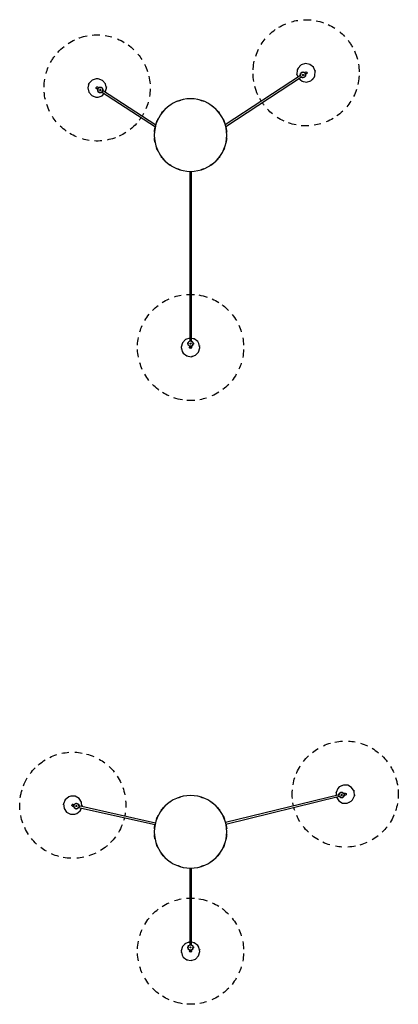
# Model space of a CAD drawing. Header units: millimetres. Extents: x -4228 to 3657, y -1164 to 7565.
# Tile 5 of 5: x 1913 to 3341, y 3743 to 7453. Entities that reach past the tile are written whole.
import ezdxf

# ---------------------------------------------------------------- set-up
doc = ezdxf.new("R2010")
doc.units = ezdxf.units.MM
doc.layers.add('E-LITE-EQPM', color=7, linetype='Continuous', lineweight=20)

# ---------------------------------------------------------------- blocks, each defined once
blk = doc.blocks.new('68595-3L_ 68596-3L_ 68596-3L  KOMBO400 - 64314-54-3L CONGA Black_White pendant lamp ø450-3L-734215-Planta_PDF Copy 1')
at = {"layer": 'E-LITE-EQPM', "color": 253, "lineweight": 25, "true_color": 0xaaaaaa}
for p, q in [((-3, 794.1), (-3, 795.9)), ((3, 795.9), (3, 794.1)), ((8.7, 789.6), (9.1, 787.8)), ((8.7, 787.8), (10.7, 787.8)), ((10.7, 783.8), (8.7, 783.8)), ((10, 783.6), (8.7, 781.8)), ((10.7, 787.3), (9.1, 787.3)), ((10.7, 784.3), (9.1, 784.3)), ((10.7, 785.8), (10.7, 787.8)), ((10.7, 783.8), (10.7, 785.8)), ((-3, 136.3), (-3, 777.6)), ((3, 777.6), (3, 136.3)), ((-335.1, -162.9), (-132.7, -30.5)), ((-131.4, -36.9), (-331.8, -168)), ((132.4, -32.8), (418.3, -219.8)), ((414.9, -224.8), (130.6, -38.8)), ((-350.4, -173), (-348.9, -172)), ((-348.2, -164.8), (-347, -163.5)), ((-346.2, -161), (-347.9, -162.1)), ((-346.8, -163.8), (-347.9, -162.1)), ((-347.5, -161.8), (-346.6, -163.2)), ((-345.6, -177), (-347.1, -178)), ((-344.6, -159.9), (-346.2, -161)), ((-345, -160.2), (-344.1, -161.6)), ((-344.6, -159.9), (-343.4, -161.6)), ((-344, -160.3), (-341.7, -160.5)), ((416.2, -234), (415.4, -231.9)), ((416, -234.7), (417.1, -233.1)), ((416, -234.7), (417.7, -235.8)), ((416.4, -235), (417.3, -233.6)), ((417.7, -235.8), (419.3, -236.9)), ((418.9, -236.6), (419.8, -235.2)), ((420.5, -235.2), (419.3, -236.9)), ((421.9, -236.1), (420.3, -235.5)), ((430.3, -234.9), (428.8, -233.9)), ((432.1, -228.9), (433.6, -229.8))]:
    blk.add_line(p, q, dxfattribs=at)
at = {"layer": 'E-LITE-EQPM', "color": 253, "lineweight": 25, "true_color": 0xaaaaaa, "flags": 128}
for points in [[(-3, 765.2), (-18.7, 770.4), (-30.3, 782.5), (-35, 798.7), (-31.5, 815.2), (-27.3, 821.9)], [(-27.3, 821.9), (-13.9, 832.1), (2.7, 834.9), (18.7, 829.6), (30.3, 817.5), (35, 801.3), (31.5, 784.8), (27.3, 778.1)], [(-8.7, 782.1), (-10, 788.1), (-8.7, 789.8)], [(-3, 777), (-8, 779.4), (-8.3, 780.6)], [(-7.2, 791.7), (-4.5, 795.1), (-3, 795.5)], [(-3.1, 802.5), (-3.8, 798.7), (-2.9, 797.9)], [(3.1, 797.5), (3.8, 801.3), (1, 803.9), (-2.7, 802.9), (-3.1, 802.5)], [(-3, 795.9), (-3, 799.8), (-3, 800)], [(3, 800), (3, 797.2), (3, 795.9)], [(3, 794.7), (8, 792.3), (8.3, 791)], [(7.2, 780), (4.5, 776.6), (3, 776.2)], [(27.3, 778.1), (13.9, 767.9), (3, 766.1)], [(-355.6, -212.6), (-371.4, -207), (-382.9, -194.6), (-387.2, -178.3), (-383.4, -161.9), (-372.4, -149.2), (-356.7, -143), (-348.8, -142.9)], [(-348.8, -142.9), (-332.9, -148.5), (-325.4, -156.7)], [(-351.8, -173.8), (-355.3, -175.3), (-356, -179), (-353.1, -181.6), (-352.6, -181.7)], [(-321.4, -161.2), (-317.2, -177.2), (-321, -193.6), (-332, -206.3), (-347.7, -212.4), (-355.6, -212.6)], [(-353.8, -175.2), (-351.5, -173.7), (-350.4, -173)], [(-352.6, -181.7), (-349, -180.2), (-348.9, -179.1)], [(-347.1, -178), (-350.4, -180.2), (-350.6, -180.3)], [(-349.4, -172.4), (-350.1, -166.8), (-349.3, -165.9)], [(-341.3, -179.2), (-345.6, -178.8), (-346.8, -177.7)], [(-339.4, -160.8), (-335.1, -161.1), (-333.9, -162.3)], [(-332.5, -175.2), (-336.7, -179.6), (-339, -179.4)], [(-331.3, -167.6), (-330.6, -173.2), (-331.4, -174.1)], [(402.1, -245.5), (400.9, -228.7), (405.4, -218.4)], [(407.8, -213.1), (420.8, -202.8), (437.4, -199.6), (453.5, -204.6), (465.4, -216.5), (468.7, -223.7)], [(417.8, -219.5), (422.6, -216.6), (423.7, -217)], [(425.2, -217.6), (430.9, -219.7), (431.6, -221.8)], [(468.7, -223.7), (469.9, -240.5), (463.1, -255.9), (449.9, -266.4), (433.4, -269.5), (417.3, -264.6), (405.4, -252.6), (402.1, -245.5)], [(414.7, -229.7), (413.3, -225.5), (413.9, -224.1)], [(429.4, -234.2), (424.5, -237.1), (423.3, -236.7)], [(433.8, -237.1), (431.4, -235.6), (430.3, -234.9)], [(431.6, -235.8), (434.4, -238.5), (438.1, -237.5), (439.3, -233.9), (439.2, -233.3)], [(432.4, -224), (433.8, -228.1), (433.2, -229.6)], [(433.6, -229.8), (436.9, -232), (437, -232.1)], [(439.2, -233.3), (436.4, -230.7), (435.3, -231)]]:
    blk.add_lwpolyline(points, dxfattribs=at)
at = {"layer": 'E-LITE-EQPM', "color": 253, "lineweight": 25, "true_color": 0xaaaaaa}
for centre, radius, start, end in [((0, 800), 200, 113.921, 122.0588), ((0, 800), 200, 98.8783, 108.3239), ((0, 800), 200, 90.0002, 94.1148), ((0, 800), 200, 85.5159, 90.0002), ((0, 800), 200, 72.4796, 79.8285), ((0, 800), 200, 57.6331, 66.1629), ((0, 800), 200, 127.7537, 135.9129), ((0, 800), 200, 126.5243, 127.5542), ((0, 800), 200, 44.0643, 52.3947), ((0, 800), 200, 141.5773, 149.6844), ((0, 800), 200, 30.374, 38.6358), ((0, 800), 200, 155.3998, 162.9852), ((0, 800), 200, 17.1803, 24.3233), ((0, 800), 200, 169.5279, 177.6076), ((0, 800), 35, 109.1359, 113.863), ((0, 800), 35, 79.2896, 84.8661), ((0, 800), 200, 2.4142, 10.7839), ((0, 800), 200, 182.4142, 190.7839), ((0, 800), 35, 169.9943, 171.2921), ((0, 785.8), 10, 90, 270), ((0, 785.8), 10.3, 203.9961, 214.9367), ((0, 785.8), 10.3, 145.5681, 154.3667), ((0, 800), 4, 141.2921, 168.7282), ((0, 785.8), 2, 90, 270), ((0, 785.8), 2, 90, 270), ((0, 785.8), 10, 270, 90), ((0, 785.8), 2, 270, 90), ((0, 785.8), 2, 270, 90), ((0, 800), 3, 60, 75), ((0, 800), 4, 321.2921, 351.2594), ((0, 785.8), 10.3, 23.9961, 34.9367), ((0, 785.8), 10.3, 325.5681, 334.3667), ((0, 800), 35, 349.9943, 351.2921), ((0, 800), 200, 349.5279, 357.6076), ((0, 800), 35, 230.2487, 232.2609), ((0, 800), 35, 259.2896, 264.1712), ((0, 800), 35, 289.1359, 293.863), ((0, 800), 200, 197.1803, 204.3233), ((0, 800), 200, 335.3998, 342.9852), ((0, 800), 200, 210.374, 218.6358), ((0, 800), 200, 321.5773, 329.6844), ((0, 800), 200, 224.0643, 232.3947), ((0, 800), 200, 237.6331, 246.1629), ((0, 800), 200, 306.5243, 307.5542), ((0, 800), 200, 307.7537, 315.9129), ((0, 800), 200, 252.4796, 259.8285), ((0, 800), 200, 265.5159, 269.1861), ((0, 800), 200, 270.8383, 274.1148), ((0, 800), 200, 278.8783, 288.3239), ((0, 800), 200, 293.921, 302.0588), ((0, 0), 136.7, 121.4225, 127.6461), ((0, 0), 136.7, 105.7068, 110.9147), ((0, 0), 136.7, 69.0853, 74.2932), ((0, 0), 136.7, 52.3539, 58.5775), ((0, 0), 136.7, 137.1493, 143.7795), ((0, 0), 135.8, 139.0909, 139.4124), ((0, 0), 136.7, 36.2205, 42.8507), ((0, 0), 135.8, 40.5876, 40.9091), ((0, 0), 136.7, 152.8907, 159.713), ((0, 0), 135.8, 155.0074, 156.3138), ((0, 0), 136.7, 20.287, 27.1093), ((0, 0), 135.8, 23.6862, 24.9926), ((-352.2, -177.7), 200, 112.7225, 120.8022), ((-352.2, -177.7), 200, 98.5944, 106.1798), ((-352.2, -177.7), 200, 84.7719, 92.879), ((-352.2, -177.7), 200, 70.9483, 79.1075), ((-352.2, -177.7), 200, 69.7075, 70.7488), ((-352.2, -177.7), 200, 57.1156, 65.2534), ((0, 0), 136.7, 168.6525, 175.5552), ((0, 0), 135.8, 171.0107, 172.7714), ((0, 0), 136.7, 4.4448, 11.3475), ((0, 0), 135.8, 7.2286, 8.9893), ((-352.2, -177.7), 200, 125.6088, 133.9785), ((-352.2, -177.7), 200, 42.0781, 51.5185), ((0, 0), 136.7, 184.4448, 191.3475), ((0, 0), 135.8, 187.2286, 188.9893), ((0, 0), 136.7, 348.6525, 355.5552), ((0, 0), 135.8, 351.0107, 352.7714), ((435.4, -234.6), 200, 87.183, 95.4526), ((435.4, -234.6), 200, 73.9893, 81.1323), ((-352.2, -177.7), 200, 140.3749, 147.5179), ((-352.2, -177.7), 200, 33.9976, 37.3094), ((-352.2, -177.7), 200, 28.7105, 32.3458), ((0, 0), 136.7, 200.287, 207.1093), ((0, 0), 135.8, 203.6862, 205.0628), ((0, 0), 136.7, 332.8907, 339.713), ((0, 0), 135.8, 334.9372, 336.3138), ((435.4, -234.6), 200, 114.4422, 122.972), ((435.4, -234.6), 200, 100.8733, 109.2071), ((435.4, -234.6), 200, 59.2233, 67.5929), ((435.4, -234.6), 200, 46.337, 54.4167), ((-352.2, -177.7), 200, 153.5686, 161.8425), ((-352.2, -177.7), 200, 15.6805, 23.0231), ((0, 0), 136.7, 216.2205, 222.8507), ((0, 0), 135.8, 220.5876, 220.9091), ((0, 0), 136.7, 232.3539, 238.5775), ((0, 0), 136.7, 301.4225, 307.6461), ((0, 0), 136.7, 317.1493, 323.7795), ((0, 0), 135.8, 319.0909, 319.4124), ((435.4, -234.6), 200, 129.3004, 136.6375), ((435.4, -234.6), 200, 32.2088, 39.7942), ((-352.2, -177.7), 200, 167.2589, 175.5913), ((-352.2, -177.7), 35, 113.1891, 114.4869), ((-352.2, -177.7), 35, 52.3882, 57.0289), ((-352.2, -177.7), 200, 0.8277, 9.3575), ((0, 0), 136.7, 249.0853, 254.2932), ((0, 0), 136.7, 285.7068, 290.9147), ((435.4, -234.6), 200, 147.6579, 150.9238), ((435.4, -234.6), 200, 142.325, 145.9813), ((435.4, -234.6), 200, 18.3864, 26.4934), ((-352.2, -177.7), 200, 180.8277, 189.3575), ((-352.2, -177.7), 3, 183.1948, 198.1948), ((-352.2, -177.7), 4, 84.4869, 114.4542), ((-352.2, -177.7), 4, 264.4869, 291.5324), ((-340.3, -170), 10, 33.1948, 213.1948), ((-340.3, -170), 10.3, 147.1909, 158.1315), ((-340.3, -170), 10, 213.1948, 33.1948), ((-340.3, -170), 2, 33.1948, 213.1948), ((-340.3, -170), 2, 33.1948, 213.1948), ((-340.3, -170), 2, 213.1948, 33.1948), ((-340.3, -170), 2, 213.1948, 33.1948), ((-340.3, -170), 10.3, 91.5967, 97.5615), ((-340.3, -170), 10.3, 268.7629, 277.5615), ((-340.3, -170), 10.3, 329.1863, 338.1315), ((-352.2, -177.7), 35, 22.4844, 28.0609), ((-352.2, -177.7), 35, 353.4435, 355.4557), ((435.4, -234.6), 200, 155.6829, 165.133), ((-352.2, -177.7), 35, 202.4844, 208.0609), ((-352.2, -177.7), 35, 232.3882, 237.0289), ((-352.2, -177.7), 35, 293.1891, 294.4869), ((-352.2, -177.7), 200, 347.2589, 355.5913), ((435.4, -234.6), 200, 170.7336, 178.8679), ((435.4, -234.6), 35, 136.0989, 141.6754), ((423.5, -226.8), 10, 146.8093, 326.8093), ((423.5, -226.8), 10, 326.8093, 146.8093), ((423.5, -226.8), 10.3, 80.8055, 91.746), ((435.4, -234.6), 35, 107.058, 109.0703), ((423.5, -226.8), 10.3, 22.3775, 31.1761), ((435.4, -234.6), 35, 46.8036, 48.1014), ((435.4, -234.6), 200, 4.5627, 12.7219), ((435.4, -234.6), 200, 3.3265, 4.3632), ((-352.2, -177.7), 200, 195.6805, 203.0231), ((-352.2, -177.7), 200, 333.5686, 341.8425), ((435.4, -234.6), 200, 183.3265, 184.3632), ((435.4, -234.6), 200, 184.5627, 192.7219), ((435.4, -234.6), 35, 166.0166, 170.6546), ((423.5, -226.8), 10.3, 202.3775, 211.1761), ((423.5, -226.8), 2, 146.8093, 326.8093), ((423.5, -226.8), 2, 146.8093, 326.8093), ((423.5, -226.8), 2, 326.8093, 146.8093), ((423.5, -226.8), 2, 326.8093, 146.8093), ((423.5, -226.8), 10.3, 260.8055, 271.746), ((435.4, -234.6), 4, 198.1014, 228.0688), ((435.4, -234.6), 3, 296.8093, 311.8093), ((435.4, -234.6), 4, 18.1014, 45.8755), ((435.4, -234.6), 35, 316.0989, 321.6754), ((435.4, -234.6), 35, 345.8954, 350.6546), ((435.4, -234.6), 200, 350.73, 358.8679), ((-352.2, -177.7), 200, 208.7105, 213.1948), ((-352.2, -177.7), 200, 213.1948, 217.3094), ((-352.2, -177.7), 200, 320.3749, 327.5179), ((435.4, -234.6), 35, 226.8036, 228.1014), ((435.4, -234.6), 200, 335.6829, 345.133), ((-352.2, -177.7), 200, 222.0781, 231.5185), ((-352.2, -177.7), 200, 305.6088, 313.9785), ((435.4, -234.6), 200, 198.3864, 206.4934), ((435.4, -234.6), 200, 326.8092, 330.9238), ((-352.2, -177.7), 200, 237.1156, 245.2534), ((-352.2, -177.7), 200, 249.7075, 250.7488), ((-352.2, -177.7), 200, 250.9483, 259.1075), ((-352.2, -177.7), 200, 278.5944, 286.1798), ((-352.2, -177.7), 200, 292.7225, 300.8022), ((435.4, -234.6), 200, 212.3299, 219.7942), ((435.4, -234.6), 200, 322.325, 326.8092), ((-352.2, -177.7), 200, 264.7719, 272.879), ((435.4, -234.6), 200, 226.337, 234.4167), ((435.4, -234.6), 200, 239.2233, 243.7323), ((435.4, -234.6), 200, 294.4422, 302.972), ((435.4, -234.6), 200, 309.3004, 316.6375), ((435.4, -234.6), 200, 243.7712, 247.5929), ((435.4, -234.6), 200, 253.9893, 261.1323), ((435.4, -234.6), 200, 267.183, 275.4526), ((435.4, -234.6), 200, 280.8733, 289.2071)]:
    blk.add_arc(centre, radius, start, end, dxfattribs=at)
for centre, major_axis, ratio, start_param, end_param in [((0, 785.8), (3, 0), 0.038955, 3.981745, 4.45059), ((0, 785.8), (-3, 0), 0.038955, 1.328997, 1.570796), ((0, 785.8), (3, 0), 0.038955, 4.712389, 5.443033), ((-340.3, -170), (-1.64, 2.51), 0.098539, 4.974188, 5.235988), ((-340.3, -170), (-1.64, 2.51), 0.098539, 4.712389, 4.966414), ((-340.3, -170), (-1.64, 2.51), 0.098539, 4.18879, 4.712389), ((423.5, -226.8), (1.64, 2.51), 0.071313, 1.570796, 2.094395), ((423.5, -226.8), (1.64, 2.51), 0.071313, 1.322353, 1.570796), ((423.5, -226.8), (1.64, 2.51), 0.071313, 1.047198, 1.308997)]:
    blk.add_ellipse(centre, major_axis=major_axis, ratio=ratio, start_param=start_param, end_param=end_param, dxfattribs=at)
for points, knots in [([(-4.4, 794.8), (-4.4, 794.8), (-4.3, 794.9), (-3.8, 795.1), (-3.2, 795.3), (-2.7, 795.5)], [0, 0, 0, 0, 0.1428571, 0.2857143, 0.5714286, 0.5714286, 0.5714286, 0.5714286]), ([(0, 796.3), (-0.5, 796.3), (-1.6, 796.3), (-2.6, 796.2), (-2.9, 796), (-3, 796)], [-1, -1, -1, -1, -0.8333333, -0.6666667, -0.5555556, -0.5555556, -0.5555556, -0.5555556]), ([(2.7, 795.5), (3, 795.4), (3.4, 795.3), (3.8, 795.1), (4, 795), (4.1, 795), (4.2, 794.9), (4.3, 794.9), (4.4, 794.8), (4.4, 794.8)], [0.4285714, 0.4285714, 0.4285714, 0.4285714, 0.5714286, 0.6785714, 0.7321429, 0.7857143, 0.8392857, 0.8928571, 1, 1, 1, 1]), ([(10, 785.5), (10, 785.5), (10, 785.3), (10, 784.9), (9.9, 784.5), (9.9, 784.2), (9.8, 783.9), (9.8, 783.8), (9.8, 783.8)], [0.5486111, 0.5486111, 0.5486111, 0.5486111, 0.5833333, 0.6527778, 0.7222222, 0.7916667, 0.8611111, 1, 1, 1, 1]), ([(-2.7, 776.2), (-3, 776.3), (-3.4, 776.4), (-3.8, 776.6), (-4, 776.7), (-4.1, 776.7), (-4.2, 776.8), (-4.3, 776.8), (-4.4, 776.8), (-4.4, 776.8)], [0.4285714, 0.4285714, 0.4285714, 0.4285714, 0.5714286, 0.6785714, 0.7321429, 0.7857143, 0.8392857, 0.8928571, 1, 1, 1, 1]), ([(4.4, 776.8), (4.4, 776.8), (4.3, 776.8), (3.8, 776.6), (3.1, 776.3), (2.3, 776.1), (2.1, 776.1)], [0, 0, 0, 0, 0.1428571, 0.2857143, 0.5714286, 0.6765219, 0.6765219, 0.6765219, 0.6765219]), ([(-349.9, -173), (-350, -172.7), (-350.1, -172.3), (-350.2, -171.9), (-350.2, -171.7), (-350.2, -171.5), (-350.2, -171.4), (-350.3, -171.3), (-350.3, -171.3), (-350.3, -171.3)], [0.4285714, 0.4285714, 0.4285714, 0.4285714, 0.5714286, 0.6785714, 0.7321429, 0.7857143, 0.8392857, 0.8928571, 1, 1, 1, 1]), ([(-349.1, -175.7), (-348.8, -176.2), (-348.2, -177), (-347.6, -177.8), (-347.3, -178), (-347.2, -178)], [-1, -1, -1, -1, -0.8333333, -0.6666667, -0.5555556, -0.5555556, -0.5555556, -0.5555556]), ([(-345.5, -178.6), (-345.5, -178.6), (-345.6, -178.5), (-346, -178.3), (-346.5, -177.9), (-346.9, -177.5)], [0, 0, 0, 0, 0.1428571, 0.2857143, 0.5714286, 0.5714286, 0.5714286, 0.5714286]), ([(-345.6, -161.5), (-345.5, -161.4), (-345.3, -161.3), (-345, -161.1), (-344.7, -161), (-344.4, -160.8), (-344.1, -160.7), (-344, -160.7), (-344, -160.7)], [0.5486111, 0.5486111, 0.5486111, 0.5486111, 0.5833333, 0.6527778, 0.7222222, 0.7916667, 0.8611111, 1, 1, 1, 1]), ([(-335.2, -161.4), (-335.2, -161.4), (-335.1, -161.5), (-334.7, -161.7), (-334.2, -162.1), (-333.8, -162.4)], [0, 0, 0, 0, 0.1428571, 0.2857143, 0.5714286, 0.5714286, 0.5714286, 0.5714286]), ([(-333.8, -162.4), (-333.5, -162.7), (-333.1, -163.1), (-332.7, -163.6), (-332.6, -163.7)], [0.5714286, 0.5714286, 0.5714286, 0.5714286, 0.7857143, 0.8571429, 0.8571429, 0.8571429, 0.8571429]), ([(-331.5, -165.4), (-331.3, -165.6), (-330.9, -166.5), (-330.7, -167.5), (-330.5, -168.1), (-330.5, -168.3), (-330.5, -168.4), (-330.4, -168.6), (-330.4, -168.7), (-330.4, -168.7), (-330.4, -168.7)], [0.1428571, 0.1428571, 0.1428571, 0.1428571, 0.2857143, 0.5714286, 0.6785714, 0.7321429, 0.7857143, 0.8392857, 0.8928571, 1, 1, 1, 1]), ([(416.4, -219.9), (416.8, -219.4), (417.3, -219), (417.8, -218.6), (418, -218.5), (418.2, -218.4), (418.3, -218.3), (418.4, -218.3), (418.4, -218.3), (418.4, -218.3)], [0.2857143, 0.2857143, 0.2857143, 0.2857143, 0.5714286, 0.6785714, 0.7321429, 0.7857143, 0.8392857, 0.8928571, 1, 1, 1, 1]), ([(413.6, -225.6), (413.6, -225.6), (413.6, -225.5), (413.7, -225), (413.8, -224.4), (414, -223.9)], [0, 0, 0, 0, 0.1428571, 0.2857143, 0.5714286, 0.5714286, 0.5714286, 0.5714286]), ([(417.8, -235), (417.8, -235), (417.6, -234.9), (417.3, -234.7), (417, -234.4), (416.8, -234.2), (416.6, -234), (416.5, -234), (416.5, -234)], [0.5486111, 0.5486111, 0.5486111, 0.5486111, 0.5833333, 0.6527778, 0.7222222, 0.7916667, 0.8611111, 1, 1, 1, 1]), ([(429.5, -234.8), (429.4, -234.9), (429.2, -235.1), (429, -235.2), (428.9, -235.3), (428.8, -235.3), (428.7, -235.4), (428.7, -235.4), (428.7, -235.4)], [0.5714286, 0.5714286, 0.5714286, 0.5714286, 0.6785714, 0.7321429, 0.7857143, 0.8392857, 0.8928571, 1, 1, 1, 1]), ([(432.3, -232.6), (432.6, -232.1), (433.2, -231.2), (433.6, -230.3), (433.6, -230), (433.6, -229.9)], [-1, -1, -1, -1, -0.8333333, -0.6666667, -0.5555556, -0.5555556, -0.5555556, -0.5555556]), ([(433.5, -228.1), (433.5, -228.1), (433.5, -228.2), (433.4, -228.7), (433.2, -229.3), (433.1, -229.8)], [0, 0, 0, 0, 0.1428571, 0.2857143, 0.5714286, 0.5714286, 0.5714286, 0.5714286])]:
    blk.add_open_spline(points, degree=3, knots=knots, dxfattribs=at)
for points in [[(-3, 795.9), (-3, 795.9), (-3, 795.8), (-3, 795.8)], [(0, 796.3), (0.4, 796.3), (1.1, 796.3), (2, 796.2), (2.7, 796.1), (2.9, 796), (3, 796)], [(3, 795.9), (3, 795.8), (3, 795.8), (3, 795.8)], [(9.8, 787.8), (9.8, 787.8), (9.8, 787.8), (9.8, 787.7), (9.9, 787.6), (9.9, 787.4), (9.9, 787.1), (10, 786.8), (10, 786.5), (10, 786.3), (10, 786.2)], [(-349.1, -175.7), (-349.3, -175.4), (-349.7, -174.8), (-350.1, -174), (-350.4, -173.4), (-350.5, -173.1), (-350.4, -173.1)], [(-350.4, -173), (-350.4, -173), (-350.3, -173), (-350.3, -173)], [(-347.4, -162.9), (-347.4, -162.9), (-347.4, -162.9), (-347.3, -162.8), (-347.2, -162.7), (-347, -162.6), (-346.9, -162.4), (-346.6, -162.2), (-346.4, -162), (-346.2, -161.9), (-346.1, -161.8)], [(-347.1, -178), (-347.1, -178), (-347.1, -178), (-347.1, -177.9)], [(-332.4, -163.8), (-332.3, -164.1), (-332.1, -164.3), (-332, -164.5)], [(-332, -164.5), (-331.8, -164.7), (-331.7, -165), (-331.6, -165.2)], [(414, -223.9), (414.1, -223.5), (414.3, -223.1), (414.5, -222.6)], [(419.8, -236.1), (419.8, -236.1), (419.8, -236.1), (419.7, -236.1), (419.6, -236), (419.4, -236), (419.2, -235.9), (418.9, -235.7), (418.7, -235.6), (418.5, -235.5), (418.4, -235.4)], [(430.3, -234.8), (430.3, -234.8), (430.3, -234.8), (430.3, -234.8)], [(432.3, -232.6), (432.1, -232.9), (431.7, -233.5), (431.2, -234.2), (430.7, -234.7), (430.5, -234.8), (430.4, -234.9)], [(433.6, -229.8), (433.6, -229.8), (433.5, -229.8), (433.5, -229.8)]]:
    blk.add_open_spline(points, degree=3, dxfattribs=at)
blk = doc.blocks.new('68595-3L_ 68596-3L_ 68596-3L  KOMBO400 - 64314-54-3L CONGA Black_White pendant lamp ø450-3L-734241-Planta_PDF Copy 1')
at = {"layer": 'E-LITE-EQPM', "color": 253, "lineweight": 25, "true_color": 0xaaaaaa}
for p, q in [((-3, 444.1), (-3, 445.9)), ((3, 445.9), (3, 444.1)), ((-3, 136.3), (-3, 427.5)), ((3, 427.5), (3, 136.3)), ((8.7, 439.6), (9.1, 437.8)), ((8.7, 437.8), (10.7, 437.8)), ((10.7, 433.8), (8.7, 433.8)), ((10, 433.6), (8.7, 431.8)), ((10.7, 437.3), (9.1, 437.3)), ((10.7, 434.3), (9.1, 434.3)), ((10.7, 435.8), (10.7, 437.8)), ((10.7, 433.8), (10.7, 435.8)), ((-422.7, -92.1), (-133.1, -26.9)), ((-132.4, -32.9), (-421.3, -98)), ((560.5, -139.6), (132, -35.2)), ((132.8, -29.3), (561.9, -133.8)), ((-440.5, -96.2), (-438.8, -95.8)), ((-437.5, -101.6), (-439.2, -102)), ((-435.6, -89.2), (-434, -88.5)), ((-432.4, -86.4), (-434.4, -86.8)), ((-433.9, -88.9), (-434.4, -86.8)), ((-433.9, -86.7), (-433.5, -88.4)), ((-430.5, -86), (-432.4, -86.4)), ((-431, -86.1), (-430.6, -87.7)), ((-430.5, -86), (-430, -88)), ((-430.1, -86.6), (-428.1, -87.5)), ((564.6, -147.9), (563.3, -146.1)), ((564.7, -148.6), (565.2, -146.6)), ((565.2, -148.7), (565.6, -147.1)), ((568.1, -149.4), (568.5, -147.8)), ((569.1, -147.5), (568.6, -149.6)), ((570.8, -148), (569, -147.9)), ((578.2, -143.9), (576.5, -143.5)), ((577.9, -137.7), (579.7, -138.1)), ((564.7, -148.6), (566.7, -149.1)), ((566.7, -149.1), (568.6, -149.6))]:
    blk.add_line(p, q, dxfattribs=at)
at = {"layer": 'E-LITE-EQPM', "color": 253, "lineweight": 25, "true_color": 0xaaaaaa, "flags": 128}
for points in [[(-27.3, 471.9), (-13.9, 482.1), (2.7, 484.9), (18.7, 479.6), (30.3, 467.5), (35, 451.3), (31.5, 434.8), (27.3, 428.1)], [(-3, 415.2), (-18.7, 420.4), (-30.3, 432.5), (-35, 448.7), (-31.5, 465.2), (-27.3, 471.9)], [(-7.2, 441.7), (-4.5, 445.1), (-3, 445.5)], [(-3.1, 452.5), (-3.8, 448.7), (-2.9, 447.9)], [(3.1, 447.5), (3.8, 451.3), (1, 453.9), (-2.7, 452.9), (-3.1, 452.5)], [(-3, 445.9), (-3, 449.8), (-3, 450)], [(3, 450), (3, 447.2), (3, 445.9)], [(-8.7, 432.1), (-10, 438.1), (-8.7, 439.8)], [(-3, 427), (-8, 429.4), (-8.3, 430.6)], [(3, 444.7), (8, 442.3), (8.3, 441)], [(7.2, 430), (4.5, 426.6), (3, 426.2)], [(27.3, 428.1), (13.9, 417.9), (3, 416.1)], [(-459.2, -131.4), (-472.1, -120.6), (-478.5, -105), (-476.9, -88.3), (-467.6, -74.2), (-452.8, -66.1), (-436, -65.9), (-428.5, -68.5)], [(-428.5, -68.5), (-415.6, -79.3), (-411.4, -89.7)], [(-409.3, -95.3), (-410.9, -111.7), (-420.2, -125.8), (-435, -133.8), (-451.8, -134.1), (-459.2, -131.4)], [(-442.1, -96.4), (-446, -96.6), (-447.9, -99.9), (-446.1, -103.3), (-445.6, -103.6)], [(-445.6, -103.6), (-441.8, -103.4), (-441.2, -102.4)], [(-444.5, -97.1), (-441.8, -96.5), (-440.5, -96.2)], [(-439.2, -102), (-443, -102.9), (-443.2, -102.9)], [(-439.4, -96), (-438.1, -90.4), (-437, -89.9)], [(-434.2, -105.2), (-438.1, -103.3), (-438.8, -101.9)], [(-424.5, -104.5), (-430.1, -107.2), (-432.1, -106.2)], [(-425.9, -88.6), (-422, -90.4), (-421.3, -91.9)], [(-420.8, -97.9), (-422, -103.3), (-423.2, -103.9)], [(549.8, -131), (558.6, -116.9), (573.2, -108.4), (590, -107.7), (605.2, -115), (610.7, -120.7)], [(555.2, -163.4), (548.5, -147.9), (549.3, -136.9)], [(610.7, -120.7), (617.4, -136.1), (616.2, -152.9), (607.3, -167.2), (592.7, -175.6), (575.9, -176.3), (560.7, -169), (555.2, -163.4)], [(561.8, -144.3), (559.1, -140.8), (559.2, -139.3)], [(561.2, -133.7), (564.9, -129.3), (566.1, -129.3)], [(567.6, -129.4), (573.8, -129.4), (575.1, -131.2)], [(577.1, -143.6), (573.5, -148), (572.3, -148)], [(576.6, -133), (579.3, -136.5), (579.2, -138.1)], [(582.3, -144.9), (579.6, -144.3), (578.2, -143.9)], [(579.7, -138.1), (583.5, -139.1), (583.7, -139.1)], [(579.8, -144.4), (583.3, -146), (586.5, -143.9), (586.4, -140), (586.1, -139.6)], [(586.1, -139.6), (582.6, -138), (581.6, -138.7)]]:
    blk.add_lwpolyline(points, dxfattribs=at)
at = {"layer": 'E-LITE-EQPM', "color": 253, "lineweight": 25, "true_color": 0xaaaaaa}
for centre, radius, start, end in [((0, 450), 200, 113.921, 122.0588), ((0, 450), 200, 98.8783, 108.3239), ((0, 450), 200, 90.0002, 94.1148), ((0, 450), 200, 85.5159, 90.0002), ((0, 450), 200, 72.4796, 79.8285), ((0, 450), 200, 57.6331, 66.1629), ((0, 450), 200, 127.7537, 135.9129), ((0, 450), 200, 126.5243, 127.5542), ((0, 450), 200, 44.0643, 52.3947), ((0, 450), 200, 141.5773, 149.6844), ((0, 450), 200, 30.374, 38.6358), ((0, 450), 200, 155.3998, 162.9852), ((0, 450), 200, 17.1803, 24.3233), ((0, 450), 200, 169.5279, 177.6076), ((0, 450), 35, 109.1359, 113.863), ((0, 450), 35, 79.2896, 84.8661), ((0, 450), 200, 2.4142, 10.7839), ((0, 450), 35, 169.9943, 171.2921), ((0, 435.8), 10, 90, 270), ((0, 450), 4, 142.4975, 168.7282), ((0, 435.8), 10, 270, 90), ((0, 450), 3, 60, 75), ((0, 450), 4, 321.2921, 351.2594), ((0, 450), 200, 182.4142, 190.7839), ((0, 450), 35, 230.2487, 232.2609), ((0, 435.8), 10.3, 203.9961, 214.9367), ((0, 435.8), 10.3, 145.5681, 154.3667), ((0, 450), 35, 259.2896, 264.1709), ((0, 435.8), 2, 90, 270), ((0, 435.8), 2, 90, 180), ((0, 435.8), 2, 180.4928, 270), ((0, 435.8), 2, 270, 90), ((0, 435.8), 2, 0, 90), ((0, 435.8), 2, 270, 359.5072), ((0, 435.8), 10.3, 23.9961, 34.9367), ((0, 435.8), 10.3, 325.5681, 334.3667), ((0, 450), 35, 289.1359, 293.863), ((0, 450), 35, 349.9943, 351.2921), ((0, 450), 200, 349.5279, 357.6076), ((0, 450), 200, 197.1803, 204.3233), ((0, 450), 200, 335.3998, 342.9852), ((0, 450), 200, 210.374, 218.6358), ((0, 450), 200, 321.5773, 329.6844), ((0, 450), 200, 224.0643, 232.3947), ((0, 450), 200, 307.7537, 315.9129), ((0, 450), 200, 237.6331, 246.1629), ((0, 450), 200, 278.8783, 288.3239), ((0, 450), 200, 293.921, 302.0588), ((0, 450), 200, 306.5243, 307.5542), ((0, 450), 200, 252.4796, 259.8285), ((0, 450), 200, 265.5159, 269.1614), ((0, 450), 200, 270.838, 274.1148), ((0, 0), 136.7, 121.4225, 127.6461), ((0, 0), 136.7, 105.7068, 110.9147), ((0, 0), 136.7, 69.0853, 74.2932), ((0, 0), 136.7, 52.3539, 58.5775), ((-443.9, -100), 200, 105.1088, 113.4785), ((-443.9, -100), 200, 92.2225, 100.3022), ((-443.9, -100), 200, 78.0944, 85.6798), ((-443.9, -100), 200, 64.2719, 72.379), ((0, 0), 136.7, 137.1493, 143.7795), ((0, 0), 135.8, 139.0909, 139.4124), ((0, 0), 136.7, 36.2205, 42.8507), ((0, 0), 135.8, 40.5876, 40.9091), ((-443.9, -100), 200, 133.0686, 141.3471), ((-443.9, -100), 200, 119.8749, 127.0179), ((-443.9, -100), 200, 50.4483, 58.6075), ((-443.9, -100), 200, 49.2022, 50.2488), ((-443.9, -100), 200, 36.6156, 44.7534), ((0, 0), 136.7, 152.8907, 159.713), ((0, 0), 135.8, 154.9372, 156.3138), ((0, 0), 136.7, 20.287, 27.1093), ((0, 0), 135.8, 23.6862, 25.0628), ((583, -142), 200, 106.683, 114.9486), ((583, -142), 200, 93.4893, 100.6323), ((583, -142), 200, 78.7233, 87.0929), ((583, -142), 200, 65.837, 73.9167), ((-443.9, -100), 200, 146.7589, 155.0902), ((-443.9, -100), 200, 21.5746, 30.8651), ((0, 0), 136.7, 168.6525, 175.5552), ((0, 0), 135.8, 171.0902, 172.7714), ((0, 0), 136.7, 4.4448, 11.3475), ((0, 0), 135.8, 7.2286, 8.9893), ((583, -142), 200, 133.9422, 142.472), ((583, -142), 200, 120.3733, 128.7086), ((583, -142), 200, 51.7088, 59.2942), ((583, -142), 200, 37.8864, 45.9934), ((-443.9, -100), 200, 160.3277, 168.8575), ((0, 0), 136.7, 184.4448, 191.3475), ((0, 0), 135.8, 187.2286, 188.9893), ((0, 0), 136.7, 348.6525, 355.5552), ((0, 0), 135.8, 351.0107, 352.7714), ((583, -142), 200, 24.0627, 32.2219), ((-443.9, -100), 35, 92.6891, 93.9869), ((-443.9, -100), 200, 13.533, 16.8094), ((-443.9, -100), 200, 8.2105, 11.8565), ((0, 0), 136.7, 200.287, 207.1093), ((0, 0), 135.8, 203.6862, 205.0628), ((0, 0), 136.7, 332.8907, 339.713), ((0, 0), 135.8, 334.9372, 336.3138), ((583, -142), 200, 148.7853, 156.1375), ((583, -142), 200, 22.8301, 23.7259), ((-443.9, -100), 200, 175.1767, 182.5231), ((-443.9, -100), 35, 181.9844, 187.5609), ((-443.9, -100), 3, 162.6948, 177.6948), ((-443.9, -100), 4, 243.9869, 271.295), ((-443.9, -100), 4, 63.9869, 93.9542), ((-430.1, -96.9), 10, 12.6948, 192.6948), ((-430.1, -96.9), 10, 192.6948, 12.6948), ((-430.1, -96.9), 10.3, 126.6909, 137.6315), ((-430.1, -96.9), 10.3, 248.2629, 257.0615), ((-430.1, -96.9), 2, 12.6948, 192.6948), ((-430.1, -96.9), 2, 112.2098, 192.6948), ((-430.1, -96.9), 2, 192.6948, 12.6948), ((-430.1, -96.9), 2, 192.6948, 12.6948), ((-430.1, -96.9), 2, 12.6948, 102.6948), ((-430.1, -96.9), 10.3, 68.2629, 77.0615), ((-430.1, -96.9), 10.3, 306.6909, 317.6315), ((-443.9, -100), 35, 31.8495, 36.516), ((-443.9, -100), 35, 1.9844, 7.5609), ((-443.9, -100), 200, 355.1767, 2.5231), ((0, 0), 136.7, 216.2205, 222.8507), ((0, 0), 135.8, 220.5876, 220.9091), ((0, 0), 136.7, 232.3539, 238.5775), ((0, 0), 136.7, 301.4225, 307.6461), ((0, 0), 136.7, 317.1493, 323.7795), ((0, 0), 135.8, 319.0909, 319.4124), ((583, -142), 200, 167.1474, 170.4238), ((583, -142), 200, 161.825, 165.4709), ((583, -142), 35, 66.3036, 67.6014), ((583, -142), 200, 10.23, 18.3679), ((-443.9, -100), 200, 188.2105, 192.6948), ((-443.9, -100), 200, 192.6948, 196.8094), ((-443.9, -100), 35, 211.8495, 216.516), ((-443.9, -100), 35, 272.6891, 273.9869), ((-443.9, -100), 35, 332.9435, 334.9557), ((-443.9, -100), 200, 340.3277, 348.8575), ((0, 0), 136.7, 249.0853, 254.2932), ((0, 0), 136.7, 285.7068, 290.9147), ((583, -142), 200, 175.1856, 184.633), ((583, -142), 35, 185.4258, 190.1641), ((583, -142), 35, 155.5989, 161.1754), ((569.2, -138.7), 10, 166.3093, 346.3093), ((569.2, -138.7), 10, 346.3093, 166.3093), ((569.2, -138.7), 10.3, 221.8775, 230.3625), ((583, -142), 35, 126.558, 127.6014), ((569.2, -138.7), 10.3, 100.3055, 111.246), ((569.2, -138.7), 2, 166.3093, 346.3093), ((569.2, -138.7), 2, 166.3093, 346.3093), ((569.2, -138.7), 2, 346.3093, 166.3093), ((569.2, -138.7), 2, 346.3093, 166.3093), ((569.2, -138.7), 10.3, 280.3055, 291.246), ((569.2, -138.7), 10.3, 41.8775, 50.6761), ((583, -142), 4, 217.6014, 247.5688), ((583, -142), 4, 37.6014, 65.1689), ((583, -142), 3, 316.3093, 331.3093), ((583, -142), 35, 5.4258, 10.1641), ((583, -142), 200, 355.1856, 4.633), ((-443.9, -100), 200, 201.5746, 211.0185), ((-443.9, -100), 200, 326.7589, 335.0902), ((583, -142), 200, 190.23, 198.3679), ((583, -142), 35, 246.3036, 247.6014), ((583, -142), 35, 335.5989, 341.1754), ((583, -142), 200, 346.3092, 350.4238), ((-443.9, -100), 200, 216.6156, 224.7534), ((583, -142), 200, 202.8301, 203.8632), ((583, -142), 200, 341.825, 346.3092), ((-443.9, -100), 200, 229.2022, 230.2488), ((-443.9, -100), 200, 230.4483, 238.6075), ((-443.9, -100), 200, 299.8749, 307.0179), ((-443.9, -100), 200, 313.0686, 321.3471), ((583, -142), 200, 204.0627, 212.2219), ((583, -142), 200, 328.7853, 336.1375), ((-443.9, -100), 200, 244.2719, 252.379), ((-443.9, -100), 200, 258.0944, 265.6798), ((-443.9, -100), 200, 272.2225, 280.3022), ((-443.9, -100), 200, 285.1088, 293.4785), ((583, -142), 200, 217.8864, 225.9934), ((583, -142), 200, 313.9422, 322.472), ((583, -142), 200, 231.7088, 239.2942), ((583, -142), 200, 245.837, 253.9167), ((583, -142), 200, 286.683, 294.9486), ((583, -142), 200, 300.3733, 308.7086), ((583, -142), 200, 258.7233, 267.0929), ((583, -142), 200, 273.4893, 280.6323)]:
    blk.add_arc(centre, radius, start, end, dxfattribs=at)
for centre, major_axis, ratio, start_param, end_param in [((0, 435.8), (3, 0), 0.082751, 3.987187, 4.45059), ((0, 435.8), (-3, 0), 0.082751, 1.320007, 1.570796), ((0, 435.8), (3, 0), 0.082751, 4.712389, 5.437591), ((-430.1, -96.9), (-0.66, 2.93), 0.081445, 4.974188, 5.497787), ((-430.1, -96.9), (-0.66, 2.93), 0.081445, 4.712389, 4.962911), ((-430.1, -96.9), (-0.66, 2.93), 0.081445, 3.987024, 4.712389), ((569.2, -138.7), (0.71, 2.91), 0.055856, 1.570796, 2.299346), ((569.2, -138.7), (0.71, 2.91), 0.055856, 1.325525, 1.570796), ((569.2, -138.7), (0.71, 2.91), 0.055856, 0.842247, 1.308997)]:
    blk.add_ellipse(centre, major_axis=major_axis, ratio=ratio, start_param=start_param, end_param=end_param, dxfattribs=at)
for points, knots in [([(-4.4, 444.8), (-4.4, 444.8), (-4.3, 444.9), (-3.8, 445.1), (-3.2, 445.3), (-2.7, 445.5)], [0, 0, 0, 0, 0.1428571, 0.2857143, 0.5714286, 0.5714286, 0.5714286, 0.5714286]), ([(0, 446.3), (-0.5, 446.3), (-1.6, 446.3), (-2.6, 446.2), (-2.9, 446), (-3, 446)], [-1, -1, -1, -1, -0.8333333, -0.6666667, -0.5555556, -0.5555556, -0.5555556, -0.5555556]), ([(2.7, 445.5), (3, 445.4), (3.4, 445.3), (3.8, 445.1), (4, 445), (4.1, 445), (4.2, 444.9), (4.3, 444.9), (4.4, 444.8), (4.4, 444.8)], [0.4285714, 0.4285714, 0.4285714, 0.4285714, 0.5714286, 0.6785714, 0.7321429, 0.7857143, 0.8392857, 0.8928571, 1, 1, 1, 1]), ([(-2.7, 426.2), (-3, 426.3), (-3.4, 426.4), (-3.8, 426.6), (-4, 426.7), (-4.1, 426.7), (-4.2, 426.8), (-4.3, 426.8), (-4.4, 426.8), (-4.4, 426.8)], [0.4285714, 0.4285714, 0.4285714, 0.4285714, 0.5714286, 0.6785714, 0.7321429, 0.7857143, 0.8392857, 0.8928571, 1, 1, 1, 1]), ([(4.4, 426.8), (4.4, 426.8), (4.3, 426.8), (3.8, 426.6), (3, 426.3), (2.2, 426.1), (1.9, 426)], [0, 0, 0, 0, 0.1428571, 0.2857143, 0.5714286, 0.7142857, 0.7142857, 0.7142857, 0.7142857]), ([(9.8, 437.8), (9.8, 437.8), (9.8, 437.8), (9.8, 437.7), (9.9, 437.6), (9.9, 437.4), (9.9, 437.1), (10, 436.8), (10, 436.5), (10, 436.2), (10, 435.8), (10, 435.5), (10, 435.3), (10, 434.9), (9.9, 434.5), (9.9, 434.2), (9.8, 433.9), (9.8, 433.8), (9.8, 433.8)], [0, 0, 0, 0, 0.055556, 0.111111, 0.166667, 0.222222, 0.277778, 0.333333, 0.388889, 0.444444, 0.513889, 0.548611, 0.583333, 0.652778, 0.722222, 0.791667, 0.861111, 1, 1, 1, 1]), ([(-440.3, -99.2), (-440.2, -99.7), (-439.9, -100.7), (-439.6, -101.7), (-439.4, -101.9), (-439.3, -102)], [-1, -1, -1, -1, -0.8333333, -0.6666667, -0.5555556, -0.5555556, -0.5555556, -0.5555556]), ([(-440.1, -96.3), (-440, -96.1), (-440, -95.7), (-439.9, -95.2), (-439.9, -95), (-439.9, -94.9), (-439.8, -94.8), (-439.8, -94.6), (-439.8, -94.6), (-439.8, -94.6)], [0.4285714, 0.4285714, 0.4285714, 0.4285714, 0.5714286, 0.6785714, 0.7321429, 0.7857143, 0.8392857, 0.8928571, 1, 1, 1, 1]), ([(-437.9, -103.1), (-437.9, -103.1), (-437.9, -103), (-438.2, -102.7), (-438.6, -102.1), (-438.9, -101.7)], [0, 0, 0, 0, 0.1428571, 0.2857143, 0.5714286, 0.5714286, 0.5714286, 0.5714286]), ([(-432, -87.1), (-431.9, -87), (-431.7, -87), (-431.3, -87), (-431, -86.9), (-430.7, -86.9), (-430.4, -86.9), (-430.3, -86.9), (-430.3, -86.9)], [0.5486111, 0.5486111, 0.5486111, 0.5486111, 0.5833333, 0.6527778, 0.7222222, 0.7916667, 0.8611111, 1, 1, 1, 1]), ([(-422.2, -90.6), (-422.2, -90.7), (-422.2, -90.7), (-421.9, -91.1), (-421.5, -91.6), (-421.3, -92.1)], [0, 0, 0, 0, 0.1428571, 0.2857143, 0.5714286, 0.5714286, 0.5714286, 0.5714286]), ([(-420.1, -96.6), (-420, -97.2), (-420.1, -97.9), (-420.2, -98.5), (-420.2, -98.7), (-420.3, -98.9), (-420.3, -99), (-420.3, -99.1), (-420.3, -99.1), (-420.3, -99.2)], [0.2857143, 0.2857143, 0.2857143, 0.2857143, 0.5714286, 0.6785714, 0.7321429, 0.7857143, 0.8392857, 0.8928571, 1, 1, 1, 1]), ([(559.4, -140.8), (559.4, -140.8), (559.4, -140.7), (559.3, -140.2), (559.2, -139.4), (559.2, -138.6), (559.2, -138.4)], [0, 0, 0, 0, 0.1428571, 0.2857143, 0.5714286, 0.6765219, 0.6765219, 0.6765219, 0.6765219]), ([(560.5, -133.7), (560.6, -133.5), (560.8, -133.1), (561.1, -132.8), (561.2, -132.6), (561.3, -132.5), (561.4, -132.4), (561.5, -132.3), (561.5, -132.3), (561.5, -132.3)], [0.4285714, 0.4285714, 0.4285714, 0.4285714, 0.5714286, 0.6785714, 0.7321429, 0.7857143, 0.8392857, 0.8928571, 1, 1, 1, 1]), ([(566.5, -148.3), (566.5, -148.3), (566.3, -148.2), (565.9, -148.1), (565.6, -148), (565.3, -147.9), (565, -147.7), (564.9, -147.7), (564.9, -147.7)], [0.5486111, 0.5486111, 0.5486111, 0.5486111, 0.5833333, 0.6527778, 0.7222222, 0.7916667, 0.8611111, 1, 1, 1, 1]), ([(577.9, -143.6), (577.8, -143.8), (577.6, -144.2), (577.3, -144.5), (577.2, -144.7), (577.1, -144.8), (577, -144.9), (576.9, -145), (576.9, -145), (576.9, -145)], [0.4285714, 0.4285714, 0.4285714, 0.4285714, 0.5714286, 0.6785714, 0.7321429, 0.7857143, 0.8392857, 0.8928571, 1, 1, 1, 1]), ([(579, -136.6), (579, -136.6), (579, -136.6), (579.1, -137.1), (579.2, -137.8), (579.2, -138.3)], [0, 0, 0, 0, 0.1428571, 0.2857143, 0.5714286, 0.5714286, 0.5714286, 0.5714286]), ([(579.4, -141.1), (579.5, -140.6), (579.7, -139.6), (579.8, -138.6), (579.8, -138.3), (579.7, -138.2)], [-1, -1, -1, -1, -0.8333333, -0.6666667, -0.5555556, -0.5555556, -0.5555556, -0.5555556])]:
    blk.add_open_spline(points, degree=3, knots=knots, dxfattribs=at)
for points in [[(-3, 445.9), (-3, 445.9), (-3, 445.8), (-3, 445.8)], [(0, 446.3), (0.4, 446.3), (1.1, 446.3), (2, 446.2), (2.7, 446.1), (2.9, 446), (3, 446)], [(3, 445.9), (3, 445.8), (3, 445.8), (3, 445.8)], [(-1.9, 426), (-2.2, 426.1), (-2.4, 426.1), (-2.6, 426.2)], [(-1, 425.9), (-1.2, 425.9), (-1.3, 425.9), (-1.5, 426)], [(1.5, 425.9), (1.3, 425.9), (1.1, 425.9), (1, 425.9)], [(-440.3, -99.2), (-440.4, -98.8), (-440.5, -98.2), (-440.7, -97.2), (-440.7, -96.5), (-440.6, -96.3), (-440.6, -96.2)], [(-440.5, -96.2), (-440.5, -96.2), (-440.5, -96.2), (-440.4, -96.2)], [(-439.2, -102), (-439.2, -102), (-439.2, -102), (-439.1, -101.9)], [(-434.2, -87.8), (-434.2, -87.8), (-434.1, -87.7), (-434.1, -87.7), (-433.9, -87.6), (-433.7, -87.6), (-433.5, -87.5), (-433.2, -87.4), (-432.9, -87.3), (-432.7, -87.2), (-432.6, -87.2)], [(-421.3, -92.1), (-421.1, -92.3), (-421, -92.6), (-420.9, -92.9)], [(578.2, -143.9), (578.2, -143.9), (578.2, -143.9), (578.2, -143.9)], [(579.4, -141.1), (579.3, -141.5), (579.1, -142.2), (578.8, -143), (578.6, -143.7), (578.4, -143.9), (578.3, -143.9)], [(579.7, -138.1), (579.6, -138.1), (579.6, -138.1), (579.6, -138.1)], [(568.8, -148.7), (568.8, -148.7), (568.8, -148.7), (568.7, -148.6), (568.6, -148.6), (568.4, -148.6), (568.1, -148.6), (567.8, -148.6), (567.5, -148.5), (567.3, -148.5), (567.2, -148.5)]]:
    blk.add_open_spline(points, degree=3, dxfattribs=at)

msp = doc.modelspace()

# ---------------------------------------------------------------- linework, layer by layer
at = {"layer": 'E-LITE-EQPM', "color": 253, "lineweight": 25, "true_color": 0xaaaaaa}
for centre, start, end in [((2557.5, 7018.1), 90, 270), ((2557.5, 7018.1), 270, 90), ((2557.5, 4393.1), 90, 270), ((2557.5, 4393.1), 270, 90)]:
    msp.add_arc(centre, 136.7, start, end, dxfattribs=at)

# ---------------------------------------------------------------- block references
at = {"layer": 'E-LITE-EQPM', "color": 253, "lineweight": 25, "true_color": 0xaaaaaa, "extrusion": (0, 0, -1), "rotation": 179.9999950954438}
for name, p in [('68595-3L_ 68596-3L_ 68596-3L  KOMBO400 - 64314-54-3L CONGA Black_White pendant lamp ø450-3L-734215-Planta_PDF Copy 1', (-2557.5, 7018.1)), ('68595-3L_ 68596-3L_ 68596-3L  KOMBO400 - 64314-54-3L CONGA Black_White pendant lamp ø450-3L-734241-Planta_PDF Copy 1', (-2557.5, 4393.1))]:
    msp.add_blockref(name, p, dxfattribs=at)

doc.saveas('drawing.dxf')
